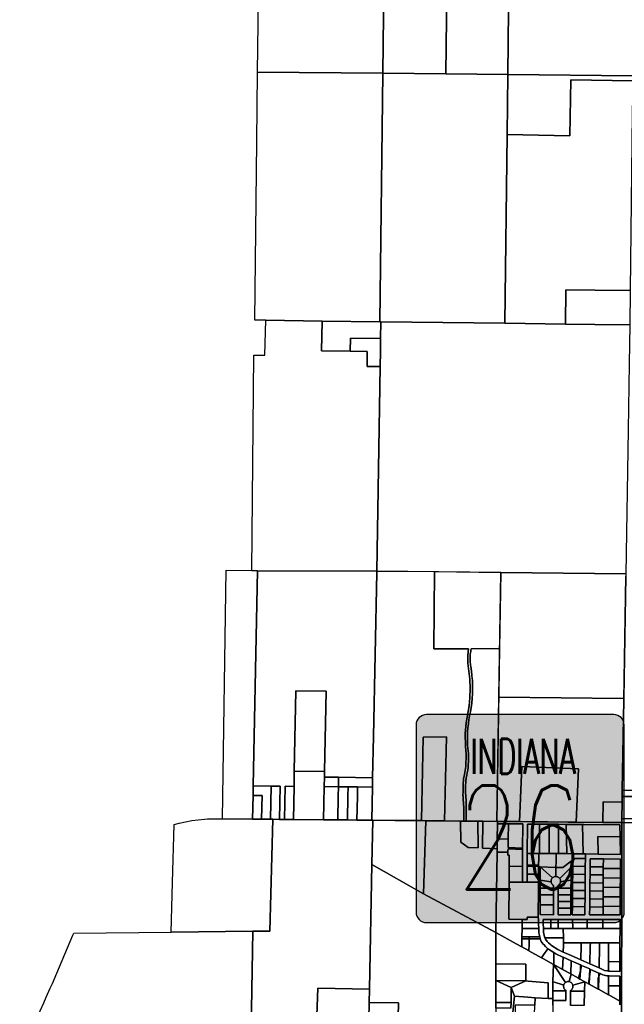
# Model space of a CAD drawing. Header units: feet. Extents: x 1267057 to 1687180, y 157668 to 661817.
# Tile 19 of 157: x 1267084 to 1273467, y 289587 to 299988. Entities that reach past the tile are written whole.
import ezdxf
from ezdxf.enums import TextEntityAlignment as Align

# ---------------------------------------------------------------- set-up
doc = ezdxf.new("R2010")
doc.units = ezdxf.units.FT
doc.header["$MEASUREMENT"] = 0
for name, color, linetype in [('61', 247, 'Continuous'), ('County_Land_Parcels_IDHS_', 247, 'Continuous'), ('Hatch-sign', 9, 'Continuous')]:
    doc.layers.add(name, color=color, linetype=linetype)
doc.styles.add('SIGN', font='SIMPLEX', dxfattribs={"width": 0.7})

msp = doc.modelspace()

# ---------------------------------------------------------------- hatches: boundary and pattern name
at = {"layer": 'Hatch-sign'}
h = msp.add_hatch(color=256, dxfattribs=at)
h.dxf.hatch_style = 1
edge = h.paths.add_edge_path()
edge.add_line((1271378, 290450), (1273356, 290450))
edge.add_arc((1273356, 290560), 110, 270, 360)
edge.add_line((1273466, 290560), (1273466, 292538))
edge.add_arc((1273356, 292538), 110, 0, 90)
edge.add_line((1273356, 292647), (1271378, 292647))
edge.add_arc((1271378, 292538), 110, 90, 180)
edge.add_line((1271268, 292538), (1271268, 290560))
edge.add_arc((1271378, 290560), 110, 180, 270)

# ---------------------------------------------------------------- linework, layer by layer
at = {"layer": '61', "color": 5, "linetype": 'Continuous'}
msp.add_lwpolyline([(1271378, 290450), (1273356, 290450, 0.414214), (1273466, 290560), (1273466, 292538, 0.414214), (1273356, 292647), (1271378, 292647, 0.414214), (1271268, 292538), (1271268, 290560, 0.414214)], format="xyb", close=True, dxfattribs=at)
at = {"layer": 'County_Land_Parcels_IDHS_'}
for points in [[(1270945, 301862), (1270916, 299422), (1269596, 299435), (1269611, 300725), (1269627, 302075), (1270573, 302065), (1270653, 302065), (1270818, 302063), (1270898, 302062), (1270947, 302062), (1270945, 301862)], [(1271582, 299415), (1270916, 299422), (1270945, 301862), (1271019, 301861), (1271169, 301860), (1271171, 302060), (1271204, 302059), (1271415, 302057), (1271494, 302056), (1271615, 302055), (1271582, 299415)], [(1272260, 301449), (1272236, 299409), (1271582, 299415), (1271615, 302055), (1272112, 302050), (1272105, 301450), (1272260, 301449)], [(1273556, 299396), (1272236, 299409), (1272260, 301449), (1272267, 302049), (1273587, 302036), (1273556, 299396)], [(1270886, 296798), (1270276, 296805), (1269683, 296813), (1269566, 296814), (1269588, 298697), (1269596, 299435), (1270916, 299422), (1270886, 296798)], [(1272229, 298774), (1272206, 296781), (1270897, 296798), (1270886, 296798), (1270916, 299422), (1271582, 299415), (1272236, 299409), (1272229, 298774)], [(1273556, 299344), (1272903, 299352), (1272891, 298761), (1272229, 298774), (1272236, 299409), (1273556, 299396), (1273556, 299344)], [(1273551, 298996), (1273530, 297127), (1273160, 297132), (1272850, 297136), (1272846, 296773), (1272206, 296781), (1272229, 298774), (1272891, 298761), (1272903, 299352), (1273556, 299344), (1273551, 298996)], [(1273156, 296769), (1272846, 296773), (1272850, 297136), (1273160, 297132), (1273530, 297127), (1273525, 296764), (1273156, 296769)], [(1270574, 296486), (1270754, 296483), (1270751, 296326), (1270889, 296324), (1270854, 294164), (1269594, 294167), (1269534, 294168), (1269554, 296444), (1269672, 296443), (1269683, 296813), (1270276, 296805), (1270271, 296489), (1270574, 296486)], [(1270894, 296620), (1270576, 296624), (1270574, 296486), (1270271, 296489), (1270276, 296805), (1270886, 296798), (1270897, 296798), (1270894, 296620)], [(1273519, 296354), (1273507, 295655), (1273483, 294136), (1272163, 294150), (1270854, 294164), (1270889, 296324), (1270892, 296482), (1270894, 296620), (1270897, 296798), (1272206, 296781), (1272846, 296773), (1273156, 296769), (1273525, 296764), (1273519, 296354)], [(1270889, 296324), (1270751, 296326), (1270754, 296483), (1270574, 296486), (1270576, 296624), (1270894, 296620), (1270892, 296482), (1270889, 296324)], [(1269550, 291893), (1269548, 291793), (1269543, 291543), (1269226, 291546), (1269264, 294172), (1269534, 294168), (1269594, 294167), (1269550, 291893)], [(1270809, 291981), (1270451, 291985), (1270301, 291986), (1270302, 292046), (1270318, 292896), (1269999, 292899), (1269983, 292049), (1269980, 291889), (1269885, 291890), (1269878, 291540), (1269828, 291540), (1269835, 291890), (1269740, 291891), (1269550, 291893), (1269594, 294167), (1270854, 294164), (1270854, 294148), (1270818, 292416), (1270809, 291981)], [(1271767, 291908), (1271767, 291908), (1271765, 291831), (1271765, 291828), (1271764, 291800), (1271765, 291785), (1271765, 291772), (1271766, 291745), (1271768, 291717), (1271772, 291652), (1271773, 291587), (1271772, 291523), (1271727, 291523), (1271570, 291524), (1271590, 292412), (1271345, 292410), (1271327, 291527), (1271045, 291529), (1270812, 291531), (1270800, 291531), (1270807, 291881), (1270809, 291981), (1270818, 292416), (1270854, 294148), (1270854, 294164), (1271463, 294158), (1271455, 293342), (1271821, 293343), (1271823, 293343), (1271815, 293274), (1271815, 293274), (1271815, 293273), (1271815, 293273), (1271815, 293273), (1271814, 293192), (1271814, 293191), (1271815, 293191), (1271837, 293020), (1271840, 292922), (1271840, 292922), (1271840, 292922), (1271837, 292825), (1271837, 292825), (1271828, 292740), (1271828, 292739), (1271828, 292739), (1271797, 292559), (1271797, 292559), (1271797, 292558), (1271787, 292447), (1271787, 292447), (1271787, 292447), (1271787, 292447), (1271789, 292314), (1271789, 292314), (1271796, 292225), (1271796, 292225), (1271796, 292225), (1271793, 292100), (1271793, 292100), (1271793, 292100), (1271793, 292100), (1271781, 292015), (1271781, 292015), (1271781, 292015), (1271771, 291969), (1271771, 291968), (1271771, 291968), (1271767, 291908), (1271767, 291908)], [(1271851, 293343), (1271848, 293329), (1271845, 293315), (1271842, 293300), (1271841, 293286), (1271839, 293271), (1271839, 293271), (1271838, 293257), (1271838, 293242), (1271838, 293227), (1271839, 293213), (1271840, 293198), (1271841, 293193), (1271842, 293183), (1271844, 293169), (1271847, 293154), (1271854, 293107), (1271859, 293059), (1271862, 293023), (1271863, 293011), (1271865, 292963), (1271866, 292922), (1271866, 292915), (1271865, 292866), (1271862, 292824), (1271862, 292818), (1271858, 292770), (1271853, 292737), (1271851, 292723), (1271844, 292675), (1271834, 292633), (1271827, 292591), (1271822, 292557), (1271821, 292549), (1271816, 292507), (1271813, 292464), (1271812, 292448), (1271811, 292422), (1271811, 292417), (1271811, 292379), (1271812, 292336), (1271813, 292316), (1271815, 292294), (1271818, 292265), (1271821, 292236), (1271821, 292225), (1271822, 292208), (1271822, 292207), (1271823, 292178), (1271822, 292149), (1271820, 292120), (1271818, 292098), (1271818, 292091), (1271814, 292062), (1271809, 292033), (1271805, 292012), (1271805, 292011), (1271804, 292005), (1271799, 291979), (1271799, 291978), (1271797, 291964), (1271795, 291951), (1271793, 291925), (1271791, 291907), (1271791, 291898), (1271790, 291871), (1271790, 291867), (1271790, 291844), (1271790, 291841), (1271791, 291817), (1271793, 291791), (1271797, 291725), (1271798, 291659), (1271797, 291522), (1271782, 291522), (1271772, 291523), (1271773, 291587), (1271772, 291652), (1271768, 291717), (1271766, 291745), (1271765, 291772), (1271764, 291800), (1271765, 291828), (1271765, 291831), (1271767, 291908), (1271767, 291908), (1271767, 291908), (1271771, 291968), (1271771, 291968), (1271781, 292015), (1271781, 292015), (1271793, 292100), (1271793, 292100), (1271793, 292100), (1271796, 292225), (1271796, 292225), (1271789, 292314), (1271787, 292447), (1271787, 292447), (1271787, 292447), (1271797, 292559), (1271797, 292559), (1271828, 292739), (1271828, 292739), (1271837, 292825), (1271837, 292825), (1271840, 292922), (1271840, 292922), (1271837, 293020), (1271815, 293191), (1271814, 293191), (1271815, 293273), (1271815, 293273), (1271815, 293273), (1271815, 293274), (1271823, 293343), (1271455, 293342), (1271463, 294158), (1272163, 294150), (1272150, 293344), (1271851, 293343)], [(1273461, 292816), (1273460, 292816), (1272141, 292830), (1272163, 294150), (1273483, 294136), (1273482, 294110), (1273461, 292816)], [(1271797, 291522), (1271798, 291659), (1271797, 291725), (1271793, 291791), (1271791, 291817), (1271790, 291844), (1271790, 291871), (1271791, 291898), (1271793, 291925), (1271795, 291951), (1271799, 291978), (1271804, 292005), (1271809, 292033), (1271814, 292062), (1271818, 292091), (1271820, 292120), (1271822, 292149), (1271823, 292178), (1271822, 292207), (1271821, 292236), (1271818, 292265), (1271815, 292294), (1271812, 292336), (1271811, 292379), (1271811, 292422), (1271813, 292464), (1271816, 292507), (1271821, 292549), (1271827, 292591), (1271834, 292633), (1271844, 292675), (1271851, 292723), (1271858, 292770), (1271862, 292818), (1271865, 292866), (1271866, 292915), (1271865, 292963), (1271863, 293011), (1271859, 293059), (1271854, 293107), (1271847, 293154), (1271844, 293169), (1271842, 293183), (1271840, 293198), (1271839, 293213), (1271838, 293227), (1271838, 293242), (1271838, 293257), (1271839, 293271), (1271841, 293286), (1271842, 293300), (1271845, 293315), (1271848, 293329), (1271851, 293343), (1272150, 293344), (1272120, 291519), (1271972, 291521), (1271797, 291522)], [(1270302, 292046), (1269983, 292049), (1269999, 292899), (1270318, 292896), (1270302, 292046)], [(1272960, 291512), (1272985, 292076), (1272386, 292099), (1272360, 291517), (1272128, 291519), (1272120, 291519), (1272141, 292830), (1273460, 292816), (1273461, 292816), (1273461, 292803), (1273446, 291848), (1273445, 291782), (1273444, 291723), (1273244, 291725), (1273240, 291509), (1272960, 291512)], [(1271570, 291524), (1271372, 291526), (1271327, 291527), (1271345, 292410), (1271590, 292412), (1271570, 291524)], [(1272960, 291512), (1272360, 291517), (1272386, 292099), (1272985, 292076), (1272960, 291512)], [(1270301, 291986), (1270299, 291886), (1270292, 291536), (1269973, 291539), (1269980, 291889), (1269983, 292049), (1270302, 292046), (1270301, 291986)], [(1270449, 291885), (1270299, 291886), (1270301, 291986), (1270451, 291985), (1270449, 291885)], [(1270807, 291881), (1270651, 291883), (1270550, 291884), (1270449, 291885), (1270451, 291985), (1270809, 291981), (1270807, 291881)], [(1269733, 291541), (1269638, 291542), (1269643, 291792), (1269548, 291793), (1269550, 291893), (1269740, 291891), (1269733, 291541)], [(1269828, 291540), (1269758, 291541), (1269733, 291541), (1269740, 291891), (1269835, 291890), (1269828, 291540)], [(1269973, 291539), (1269878, 291540), (1269885, 291890), (1269980, 291889), (1269973, 291539)], [(1270442, 291535), (1270292, 291536), (1270299, 291886), (1270449, 291885), (1270447, 291785), (1270442, 291535)], [(1270543, 291534), (1270442, 291535), (1270447, 291785), (1270449, 291885), (1270550, 291884), (1270548, 291784), (1270543, 291534)], [(1270644, 291533), (1270543, 291534), (1270548, 291784), (1270550, 291884), (1270651, 291883), (1270649, 291783), (1270644, 291533)], [(1270800, 291531), (1270779, 291532), (1270644, 291533), (1270649, 291783), (1270651, 291883), (1270807, 291881), (1270800, 291531)], [(1269638, 291542), (1269543, 291543), (1269548, 291793), (1269643, 291792), (1269638, 291542)], [(1273696, 291545), (1273688, 291545), (1273441, 291550), (1273444, 291723), (1273445, 291782), (1273692, 291781), (1273702, 291781), (1273696, 291545)], [(1273702, 291781), (1273692, 291781), (1273445, 291782), (1273446, 291848), (1273703, 291847), (1273702, 291781)], [(1273441, 291550), (1273441, 291547), (1273440, 291507), (1273240, 291509), (1273244, 291725), (1273444, 291723), (1273441, 291550)], [(1269545, 290359), (1268684, 290350), (1268698, 290874), (1268715, 291487), (1268769, 291502), (1268835, 291516), (1268901, 291528), (1268967, 291537), (1269034, 291542), (1269068, 291547), (1269226, 291546), (1269543, 291543), (1269638, 291542), (1269733, 291541), (1269758, 291541), (1269726, 290361), (1269545, 290359)], [(1270803, 291063), (1270777, 289745), (1270233, 289756), (1270215, 289276), (1270209, 289130), (1270200, 288905), (1270016, 288906), (1269520, 288911), (1269545, 290359), (1269726, 290361), (1269758, 291541), (1269828, 291540), (1269878, 291540), (1269973, 291539), (1270292, 291536), (1270442, 291535), (1270543, 291534), (1270644, 291533), (1270779, 291532), (1270800, 291531), (1270812, 291531), (1270803, 291063)], [(1271347, 290755), (1270803, 291063), (1270812, 291531), (1271045, 291529), (1271327, 291527), (1271372, 291526), (1271347, 290755)], [(1271739, 291523), (1271740, 291299), (1271820, 291245), (1271923, 291240), (1271922, 291521), (1271972, 291521), (1271969, 291237), (1272123, 291229), (1272123, 291229), (1272123, 291194), (1272109, 290345), (1271347, 290755), (1271372, 291526), (1271570, 291524), (1271727, 291523), (1271739, 291523)], [(1271739, 291523), (1271922, 291521), (1271923, 291240), (1271820, 291245), (1271740, 291299), (1271739, 291523)], [(1272127, 291494), (1272125, 291334), (1272123, 291229), (1271969, 291237), (1271972, 291521), (1272120, 291519), (1272128, 291519), (1272127, 291494)], [(1272241, 291333), (1272125, 291334), (1272127, 291494), (1272244, 291493), (1272241, 291333)], [(1272393, 291238), (1272240, 291244), (1272241, 291333), (1272244, 291493), (1272394, 291492), (1272393, 291238)], [(1272573, 291181), (1272564, 291181), (1272443, 291181), (1272444, 291491), (1272573, 291490), (1272573, 291181)], [(1272673, 291180), (1272573, 291181), (1272573, 291490), (1272673, 291489), (1272673, 291180)], [(1272773, 291180), (1272747, 291180), (1272673, 291180), (1272673, 291489), (1272773, 291489), (1272773, 291180)], [(1272859, 291179), (1272773, 291180), (1272773, 291489), (1272854, 291488), (1272859, 291179)], [(1273031, 291176), (1272917, 291178), (1272859, 291179), (1272854, 291488), (1273026, 291486), (1273031, 291176)], [(1273423, 291356), (1273187, 291359), (1273190, 291174), (1273057, 291176), (1273046, 291176), (1273031, 291176), (1273026, 291486), (1273041, 291486), (1273421, 291483), (1273423, 291356)], [(1273190, 291174), (1273187, 291359), (1273423, 291356), (1273426, 291171), (1273190, 291174)], [(1272241, 291333), (1272240, 291244), (1272393, 291238), (1272393, 291223), (1272240, 291229), (1272239, 291213), (1272239, 291198), (1272239, 291193), (1272123, 291194), (1272123, 291229), (1272123, 291229), (1272125, 291334), (1272241, 291333)], [(1272252, 291046), (1272252, 290878), (1272248, 290485), (1272389, 290484), (1272388, 290389), (1272386, 290299), (1272386, 290280), (1272385, 290223), (1272384, 290193), (1272326, 290225), (1272109, 290345), (1272123, 291194), (1272239, 291193), (1272238, 291163), (1272252, 291163), (1272252, 291046)], [(1272393, 291162), (1272393, 291044), (1272252, 291046), (1272252, 291163), (1272238, 291163), (1272239, 291193), (1272239, 291198), (1272239, 291213), (1272240, 291229), (1272393, 291223), (1272393, 291212), (1272393, 291197), (1272393, 291162)], [(1272562, 291058), (1272443, 291058), (1272443, 291131), (1272443, 291181), (1272564, 291181), (1272563, 291131), (1272562, 291058)], [(1272745, 291033), (1272579, 291039), (1272562, 291040), (1272562, 291046), (1272562, 291058), (1272563, 291131), (1272564, 291181), (1272573, 291181), (1272673, 291180), (1272747, 291180), (1272746, 291095), (1272745, 291033)], [(1273056, 291128), (1272946, 291128), (1272923, 291110), (1272907, 291098), (1272819, 291031), (1272745, 291033), (1272746, 291095), (1272747, 291180), (1272773, 291180), (1272859, 291179), (1272917, 291178), (1273031, 291176), (1273046, 291176), (1273057, 291176), (1273056, 291128)], [(1271347, 290755), (1272109, 290345), (1272109, 290230), (1272109, 290014), (1272110, 289954), (1272110, 289839), (1272110, 289779), (1272110, 289607), (1272110, 289547), (1272110, 289322), (1272111, 289147), (1272111, 288902), (1272111, 288882), (1272037, 288883), (1271455, 288890), (1271246, 288894), (1271199, 288894), (1271179, 288894), (1271066, 288896), (1271082, 289603), (1270774, 289607), (1270777, 289745), (1270803, 291063), (1271347, 290755)], [(1272393, 290877), (1272252, 290878), (1272252, 291046), (1272393, 291044), (1272393, 290886), (1272393, 290877)], [(1272562, 291046), (1272443, 291046), (1272443, 291058), (1272562, 291058), (1272562, 291046)], [(1272562, 291040), (1272561, 290961), (1272443, 290961), (1272443, 291046), (1272562, 291046), (1272562, 291040)], [(1272694, 290887), (1272695, 290880), (1272578, 290899), (1272579, 291039), (1272708, 290922), (1272703, 290916), (1272699, 290909), (1272696, 290902), (1272695, 290895), (1272694, 290887)], [(1272714, 290927), (1272708, 290922), (1272579, 291039), (1272745, 291033), (1272743, 290937), (1272735, 290936), (1272728, 290934), (1272721, 290931), (1272714, 290927)], [(1272906, 291034), (1272785, 290916), (1272779, 290922), (1272773, 290927), (1272766, 290932), (1272759, 290935), (1272751, 290936), (1272743, 290937), (1272745, 291033), (1272819, 291031), (1272907, 291098), (1272906, 291034)], [(1272826, 290889), (1272793, 290877), (1272794, 290885), (1272794, 290893), (1272792, 290901), (1272789, 290909), (1272785, 290916), (1272906, 291034), (1272905, 290898), (1272826, 290889)], [(1273055, 290958), (1272922, 290960), (1272923, 291045), (1273055, 291043), (1273055, 290958)], [(1273055, 291043), (1272923, 291045), (1272923, 291110), (1272946, 291128), (1273056, 291128), (1273055, 291043)], [(1273102, 290615), (1273101, 290533), (1273243, 290532), (1273424, 290532), (1273425, 290621), (1273425, 290721), (1273425, 290821), (1273426, 290921), (1273426, 291021), (1273427, 291121), (1273246, 291123), (1273106, 291125), (1273105, 291040), (1273105, 290955), (1273104, 290870), (1273103, 290785), (1273103, 290700), (1273102, 290615)], [(1273245, 291038), (1273105, 291040), (1273106, 291125), (1273246, 291123), (1273245, 291038)], [(1273245, 291023), (1273245, 290953), (1273105, 290955), (1273105, 291040), (1273245, 291038), (1273245, 291023)], [(1273426, 291021), (1273245, 291023), (1273245, 291038), (1273246, 291123), (1273427, 291121), (1273426, 291021)], [(1272561, 290876), (1272443, 290876), (1272443, 290886), (1272443, 290961), (1272561, 290961), (1272561, 290886), (1272561, 290876)], [(1273054, 290873), (1272921, 290875), (1272922, 290960), (1273055, 290958), (1273054, 290873)], [(1273245, 290923), (1273245, 290868), (1273104, 290870), (1273105, 290955), (1273245, 290953), (1273245, 290923)], [(1273426, 290921), (1273245, 290923), (1273245, 290953), (1273245, 291023), (1273426, 291021), (1273426, 290921)], [(1272559, 290509), (1272509, 290509), (1272442, 290509), (1272442, 290484), (1272392, 290484), (1272389, 290484), (1272248, 290485), (1272252, 290878), (1272393, 290877), (1272443, 290876), (1272561, 290876), (1272560, 290791), (1272560, 290706), (1272559, 290621), (1272559, 290536), (1272559, 290534), (1272559, 290524), (1272559, 290509)], [(1272719, 290813), (1272578, 290814), (1272578, 290899), (1272695, 290880), (1272696, 290872), (1272699, 290865), (1272703, 290859), (1272708, 290853), (1272713, 290847), (1272720, 290843), (1272719, 290813)], [(1272904, 290813), (1272769, 290813), (1272770, 290844), (1272776, 290849), (1272782, 290855), (1272787, 290861), (1272791, 290869), (1272793, 290877), (1272826, 290889), (1272905, 290898), (1272904, 290813)], [(1273053, 290788), (1272921, 290790), (1272921, 290875), (1273054, 290873), (1273053, 290788)], [(1273244, 290823), (1273244, 290783), (1273103, 290785), (1273104, 290870), (1273245, 290868), (1273244, 290823)], [(1273425, 290821), (1273244, 290823), (1273245, 290868), (1273245, 290923), (1273426, 290921), (1273425, 290821)], [(1272718, 290638), (1272577, 290639), (1272577, 290674), (1272578, 290744), (1272719, 290743), (1272719, 290673), (1272718, 290638)], [(1272719, 290743), (1272578, 290744), (1272578, 290814), (1272719, 290813), (1272719, 290743)], [(1272904, 290743), (1272769, 290743), (1272769, 290813), (1272904, 290813), (1272904, 290743)], [(1272903, 290673), (1272769, 290673), (1272769, 290743), (1272904, 290743), (1272903, 290673)], [(1273053, 290703), (1272920, 290705), (1272921, 290790), (1273053, 290788), (1273053, 290703)], [(1273244, 290723), (1273244, 290698), (1273103, 290700), (1273103, 290785), (1273244, 290783), (1273244, 290723)], [(1273425, 290721), (1273244, 290723), (1273244, 290783), (1273244, 290823), (1273425, 290821), (1273425, 290721)], [(1273425, 290621), (1273244, 290623), (1273244, 290698), (1273244, 290723), (1273425, 290721), (1273425, 290621)], [(1272718, 290533), (1272577, 290534), (1272577, 290604), (1272577, 290639), (1272718, 290638), (1272718, 290603), (1272718, 290533)], [(1272903, 290603), (1272768, 290603), (1272769, 290673), (1272903, 290673), (1272903, 290603)], [(1272919, 290620), (1273052, 290618), (1273051, 290533), (1272918, 290533), (1272919, 290620)], [(1273052, 290618), (1272919, 290620), (1272920, 290705), (1273053, 290703), (1273052, 290618)], [(1273244, 290623), (1273244, 290613), (1273102, 290615), (1273103, 290700), (1273244, 290698), (1273244, 290623)], [(1273243, 290532), (1273244, 290613), (1273244, 290623), (1273425, 290621), (1273424, 290532), (1273243, 290532)], [(1272768, 290603), (1272903, 290603), (1272902, 290533), (1272768, 290533), (1272768, 290603)], [(1273243, 290532), (1273101, 290533), (1273102, 290615), (1273244, 290613), (1273243, 290532)], [(1272563, 290389), (1272464, 290389), (1272388, 290389), (1272389, 290484), (1272392, 290484), (1272442, 290484), (1272442, 290509), (1272509, 290509), (1272559, 290509), (1272560, 290484), (1272560, 290438), (1272563, 290389)], [(1272690, 290388), (1272613, 290389), (1272610, 290439), (1272612, 290484), (1272690, 290483), (1272690, 290388)], [(1273259, 289945), (1273288, 289939), (1273301, 289938), (1273310, 289938), (1273419, 289935), (1273419, 289965), (1273419, 290035), (1273421, 290197), (1273421, 290235), (1273423, 290387), (1273424, 290482), (1273241, 290482), (1273075, 290483), (1272921, 290483), (1272767, 290483), (1272690, 290483), (1272612, 290484), (1272610, 290439), (1272613, 290389), (1272615, 290350), (1272624, 290300), (1272628, 290290), (1272636, 290274), (1272651, 290252), (1272668, 290235), (1272690, 290216), (1272697, 290209), (1272766, 290165), (1272822, 290139), (1272839, 290131), (1272907, 290101), (1273007, 290057), (1273103, 290014), (1273200, 289971), (1273259, 289945)], [(1272768, 290388), (1272690, 290388), (1272690, 290483), (1272767, 290483), (1272768, 290388)], [(1272922, 290388), (1272823, 290388), (1272768, 290388), (1272767, 290483), (1272921, 290483), (1272922, 290388)], [(1273076, 290388), (1272922, 290388), (1272921, 290483), (1273075, 290483), (1273076, 290388)], [(1273242, 290387), (1273076, 290388), (1273075, 290483), (1273241, 290482), (1273242, 290387)], [(1273423, 290387), (1273242, 290387), (1273241, 290482), (1273424, 290482), (1273423, 290387)], [(1269520, 288911), (1269439, 288912), (1268754, 288918), (1268198, 288926), (1267623, 288929), (1267621, 288929), (1267398, 288933), (1267352, 288934), (1267192, 288967), (1267165, 288978), (1267084, 289015), (1267262, 289433), (1267339, 289604), (1267364, 289661), (1267407, 289757), (1267414, 289773), (1267429, 289806), (1267476, 289916), (1267646, 290318), (1267655, 290340), (1268684, 290350), (1269545, 290359), (1269520, 288911)], [(1272384, 290193), (1272455, 290154), (1272459, 290151), (1272592, 290078), (1272613, 290067), (1272719, 290008), (1272714, 289828), (1272713, 289730), (1272712, 289647), (1272668, 289649), (1272662, 289649), (1272664, 289815), (1272452, 289833), (1272428, 289835), (1272428, 290010), (1272109, 290014), (1272109, 290230), (1272109, 290345), (1272326, 290225), (1272384, 290193)], [(1272574, 290299), (1272462, 290299), (1272386, 290299), (1272388, 290389), (1272464, 290389), (1272563, 290389), (1272565, 290343), (1272574, 290299)], [(1272824, 290288), (1272628, 290290), (1272624, 290300), (1272615, 290350), (1272613, 290389), (1272690, 290388), (1272768, 290388), (1272823, 290388), (1272824, 290288)], [(1273421, 290235), (1273301, 290235), (1273206, 290235), (1273109, 290235), (1273013, 290235), (1272912, 290236), (1272825, 290236), (1272824, 290288), (1272823, 290388), (1272922, 290388), (1273076, 290388), (1273242, 290387), (1273423, 290387), (1273421, 290235)], [(1272459, 290151), (1272455, 290154), (1272384, 290193), (1272385, 290223), (1272386, 290280), (1272462, 290280), (1272461, 290221), (1272459, 290151)], [(1272462, 290280), (1272386, 290280), (1272386, 290299), (1272462, 290299), (1272462, 290280)], [(1272661, 290174), (1272614, 290108), (1272592, 290078), (1272459, 290151), (1272461, 290221), (1272462, 290280), (1272578, 290280), (1272591, 290251), (1272612, 290221), (1272616, 290217), (1272634, 290199), (1272661, 290174)], [(1272578, 290280), (1272462, 290280), (1272462, 290299), (1272574, 290299), (1272577, 290282), (1272578, 290280)], [(1272825, 290236), (1272825, 290212), (1272822, 290139), (1272766, 290165), (1272697, 290209), (1272690, 290216), (1272668, 290235), (1272651, 290252), (1272636, 290274), (1272628, 290290), (1272824, 290288), (1272825, 290236)], [(1273012, 290207), (1273007, 290057), (1272907, 290101), (1272839, 290131), (1272822, 290139), (1272825, 290212), (1272825, 290236), (1272912, 290236), (1273013, 290235), (1273012, 290207)], [(1273103, 290014), (1273007, 290057), (1273012, 290207), (1273013, 290235), (1273109, 290235), (1273108, 290205), (1273103, 290014)], [(1273200, 289971), (1273103, 290014), (1273108, 290205), (1273109, 290235), (1273206, 290235), (1273205, 290203), (1273200, 289971)], [(1273301, 290038), (1273301, 289938), (1273288, 289939), (1273259, 289945), (1273200, 289971), (1273205, 290203), (1273206, 290235), (1273301, 290235), (1273301, 290200), (1273301, 290038)], [(1273419, 290035), (1273301, 290038), (1273301, 290200), (1273301, 290235), (1273421, 290235), (1273421, 290197), (1273419, 290035)], [(1272724, 290133), (1272722, 290007), (1272719, 290008), (1272613, 290067), (1272592, 290078), (1272614, 290108), (1272661, 290174), (1272668, 290168), (1272724, 290133)], [(1272820, 290085), (1272815, 289955), (1272723, 290006), (1272722, 290007), (1272724, 290133), (1272744, 290120), (1272819, 290085), (1272820, 290085)], [(1272428, 289835), (1272110, 289839), (1272110, 289954), (1272109, 290014), (1272428, 290010), (1272428, 289835)], [(1272830, 289798), (1272828, 289790), (1272721, 289825), (1272714, 289828), (1272719, 290008), (1272723, 290003), (1272846, 289817), (1272840, 289811), (1272834, 289805), (1272830, 289798)], [(1272907, 289905), (1272885, 289826), (1272876, 289827), (1272868, 289826), (1272860, 289824), (1272853, 289821), (1272846, 289817), (1272723, 290003), (1272719, 290008), (1272722, 290007), (1272723, 290006), (1272815, 289955), (1272901, 289908), (1272907, 289905)], [(1272905, 290047), (1272901, 289908), (1272815, 289955), (1272820, 290085), (1272905, 290047)], [(1273005, 290003), (1273003, 289942), (1272984, 289862), (1272920, 289898), (1272907, 289905), (1272901, 289908), (1272905, 290047), (1273005, 290003)], [(1273102, 289960), (1273100, 289879), (1273089, 289804), (1273064, 289818), (1273051, 289825), (1272999, 289854), (1273003, 289942), (1273016, 289998), (1273102, 289960)], [(1273016, 289998), (1273003, 289942), (1273005, 290003), (1273016, 289998)], [(1273301, 289938), (1273301, 290038), (1273419, 290035), (1273419, 289965), (1273419, 289935), (1273310, 289938), (1273301, 289938)], [(1273050, 289825), (1272924, 289789), (1272921, 289797), (1272918, 289804), (1272913, 289810), (1272907, 289816), (1272900, 289820), (1272892, 289824), (1272885, 289826), (1272907, 289905), (1272920, 289898), (1272984, 289862), (1272999, 289854), (1273051, 289825), (1273050, 289825)], [(1272999, 289854), (1272984, 289862), (1273003, 289942), (1272999, 289854)], [(1273199, 289917), (1273198, 289882), (1273191, 289867), (1273190, 289748), (1273097, 289799), (1273100, 289879), (1273111, 289956), (1273199, 289917)], [(1273111, 289956), (1273100, 289879), (1273102, 289960), (1273111, 289956)], [(1273301, 289888), (1273300, 289783), (1273300, 289688), (1273195, 289746), (1273198, 289882), (1273211, 289912), (1273241, 289899), (1273284, 289889), (1273301, 289888)], [(1273211, 289912), (1273198, 289882), (1273199, 289917), (1273211, 289912)], [(1272273, 289765), (1272272, 289683), (1272271, 289605), (1272110, 289607), (1272110, 289779), (1272110, 289839), (1272273, 289765)], [(1272273, 289765), (1272110, 289839), (1272428, 289835), (1272273, 289765)], [(1272662, 289649), (1272526, 289655), (1272450, 289661), (1272450, 289661), (1272306, 289672), (1272273, 289765), (1272428, 289835), (1272452, 289833), (1272664, 289815), (1272662, 289649)], [(1272719, 289730), (1272713, 289730), (1272714, 289828), (1272721, 289825), (1272828, 289790), (1272826, 289783), (1272826, 289775), (1272827, 289767), (1272829, 289759), (1272832, 289752), (1272837, 289745), (1272842, 289739), (1272849, 289735), (1272849, 289729), (1272719, 289730)], [(1273046, 289725), (1272899, 289726), (1272899, 289732), (1272906, 289737), (1272912, 289742), (1272917, 289749), (1272921, 289756), (1272924, 289764), (1272925, 289772), (1272925, 289781), (1272924, 289789), (1273050, 289825), (1273046, 289725)], [(1273097, 289799), (1273089, 289804), (1273100, 289879), (1273097, 289799)], [(1273195, 289746), (1273190, 289748), (1273191, 289867), (1273198, 289882), (1273195, 289746)], [(1273419, 289782), (1273300, 289783), (1273301, 289888), (1273308, 289888), (1273308, 289888), (1273419, 289885), (1273419, 289782)], [(1270774, 289607), (1270758, 288900), (1270567, 288903), (1270338, 288904), (1270353, 289275), (1270215, 289276), (1270233, 289756), (1270777, 289745), (1270774, 289607)], [(1272711, 289628), (1272712, 289647), (1272713, 289730), (1272719, 289730), (1272849, 289729), (1272848, 289627), (1272711, 289628)], [(1273045, 289573), (1272898, 289574), (1272898, 289599), (1272898, 289624), (1272899, 289726), (1273046, 289725), (1273045, 289573)], [(1273420, 289620), (1273302, 289687), (1273300, 289688), (1273300, 289783), (1273419, 289782), (1273420, 289620)], [(1271066, 288896), (1270851, 288899), (1270758, 288900), (1270774, 289607), (1271082, 289603), (1271066, 288896)], [(1272270, 289545), (1272110, 289547), (1272110, 289607), (1272271, 289605), (1272270, 289545)], [(1272526, 289655), (1272523, 289579), (1272314, 289579), (1272313, 289354), (1272475, 289354), (1272447, 289274), (1272447, 289274), (1272276, 289362), (1272306, 289672), (1272450, 289661), (1272450, 289661), (1272526, 289655)], [(1272662, 289649), (1272668, 289649), (1272712, 289647), (1272711, 289628), (1272711, 289578), (1272711, 289476), (1272710, 289401), (1272710, 289326), (1272710, 289251), (1272710, 289176), (1272612, 289177), (1272609, 288897), (1272609, 288896), (1272561, 288897), (1272569, 289272), (1272495, 289408), (1272520, 289477), (1272523, 289579), (1272526, 289655), (1272662, 289649)]]:
    msp.add_lwpolyline(points, close=True, dxfattribs=at)
for points in [[(1273703, 291847), (1273446, 291848), (1273461, 292803), (1273482, 294110)], [(1273420, 289580), (1273420, 289620), (1273419, 289782), (1273419, 289885), (1273308, 289888), (1273308, 289888), (1273301, 289888), (1273284, 289889), (1273241, 289899), (1273211, 289912), (1273199, 289917), (1273111, 289956), (1273102, 289960), (1273016, 289998), (1273005, 290003), (1272905, 290047), (1272820, 290085), (1272819, 290085), (1272744, 290120), (1272724, 290133), (1272668, 290168), (1272661, 290174), (1272634, 290199), (1272616, 290217), (1272612, 290221), (1272591, 290251), (1272578, 290280), (1272577, 290282), (1272574, 290299), (1272565, 290343), (1272563, 290389), (1272560, 290438), (1272560, 290484), (1272559, 290509), (1272559, 290524), (1272559, 290534), (1272559, 290536), (1272559, 290621), (1272560, 290706), (1272560, 290791), (1272561, 290876), (1272561, 290886), (1272561, 290961), (1272562, 291040), (1272579, 291039), (1272578, 290899), (1272578, 290814), (1272578, 290744), (1272577, 290674), (1272577, 290639), (1272577, 290604), (1272577, 290534), (1272718, 290533), (1272718, 290603), (1272718, 290638), (1272719, 290673), (1272719, 290743), (1272719, 290813), (1272720, 290843), (1272713, 290847), (1272708, 290853), (1272703, 290859), (1272699, 290865), (1272696, 290872), (1272695, 290880), (1272694, 290887), (1272695, 290895), (1272696, 290902), (1272699, 290909), (1272703, 290916), (1272708, 290922), (1272714, 290927), (1272721, 290931), (1272728, 290934), (1272735, 290936), (1272743, 290937), (1272751, 290936), (1272759, 290935), (1272766, 290932), (1272773, 290927), (1272779, 290922), (1272785, 290916), (1272789, 290909), (1272792, 290901), (1272794, 290893), (1272794, 290885), (1272793, 290877), (1272791, 290869), (1272787, 290861), (1272782, 290855), (1272776, 290849), (1272770, 290844), (1272769, 290813), (1272769, 290743), (1272769, 290673), (1272768, 290603), (1272768, 290533), (1272902, 290533), (1272903, 290603), (1272903, 290673), (1272904, 290743), (1272904, 290813), (1272905, 290898), (1272906, 291034), (1272907, 291098), (1272923, 291110), (1272923, 291045), (1272922, 290960), (1272921, 290875), (1272921, 290790), (1272920, 290705), (1272919, 290620), (1272918, 290533), (1273051, 290533), (1273052, 290618), (1273053, 290703), (1273053, 290788), (1273054, 290873), (1273055, 290958), (1273055, 291043), (1273056, 291128), (1273057, 291176), (1273190, 291174), (1273426, 291171), (1273423, 291356), (1273421, 291483), (1273041, 291486), (1273026, 291486), (1272854, 291488), (1272773, 291489), (1272673, 291489), (1272573, 291490), (1272444, 291491), (1272443, 291181), (1272443, 291131), (1272443, 291058), (1272443, 291046), (1272443, 290961), (1272443, 290886), (1272443, 290876), (1272393, 290877), (1272393, 290886), (1272393, 291044), (1272393, 291162), (1272393, 291197), (1272393, 291212), (1272394, 291492), (1272244, 291493), (1272127, 291494), (1272128, 291519), (1273240, 291509), (1273440, 291507), (1273440, 291507), (1273438, 288868)], [(1273438, 288868), (1273440, 291507), (1274783, 291492), (1274859, 291492), (1274999, 291490), (1275841, 291481), (1276016, 291479), (1276086, 291478), (1276086, 291478), (1276086, 291478), (1276119, 291478), (1276490, 291474), (1277137, 291466), (1277153, 291466), (1277258, 291465), (1277390, 291464), (1277409, 291463), (1278732, 291449), (1278672, 286212)], [(1274783, 291492), (1273440, 291507), (1273441, 291547), (1273441, 291550), (1273688, 291545)], [(1272711, 289578), (1272711, 289628), (1272848, 289627), (1272849, 289729), (1272849, 289735), (1272842, 289739), (1272837, 289745), (1272832, 289752), (1272829, 289759), (1272827, 289767), (1272826, 289775), (1272826, 289783), (1272828, 289790), (1272830, 289798), (1272834, 289805), (1272840, 289811), (1272846, 289817), (1272853, 289821), (1272860, 289824), (1272868, 289826), (1272876, 289827), (1272885, 289826), (1272892, 289824), (1272900, 289820), (1272907, 289816), (1272913, 289810), (1272918, 289804), (1272921, 289797), (1272924, 289789), (1272925, 289781), (1272925, 289772), (1272924, 289764), (1272921, 289756), (1272917, 289749), (1272912, 289742), (1272906, 289737), (1272899, 289732), (1272899, 289726), (1272898, 289624), (1272898, 289599), (1272898, 289574)], [(1273045, 289573), (1273046, 289725), (1273050, 289825), (1273051, 289825), (1273064, 289818), (1273089, 289804), (1273089, 289804), (1273097, 289799), (1273190, 289748), (1273195, 289746), (1273300, 289688), (1273302, 289687), (1273420, 289620), (1273420, 289580)], [(1272270, 289545), (1272271, 289605), (1272272, 289683), (1272273, 289765), (1272306, 289672), (1272306, 289672), (1272276, 289362)]]:
    msp.add_lwpolyline(points, dxfattribs=at)

# ---------------------------------------------------------------- texts
at = {"layer": '61', "color": 5, "linetype": 'Continuous', "style": 'SIGN', "width": 0.7}
msp.add_text('26', height=1100, dxfattribs=at).set_placement((1272364, 290800), align=Align.CENTER)
at = {"layer": '61', "color": 5, "linetype": 'Continuous', "style": 'SIGN', "width": 0.6}
msp.add_attdef('INDIANA', text='EMERGENCY', height=368.6, dxfattribs=at).set_placement((1272398, 292021), align=Align.CENTER)

doc.saveas('drawing.dxf')
